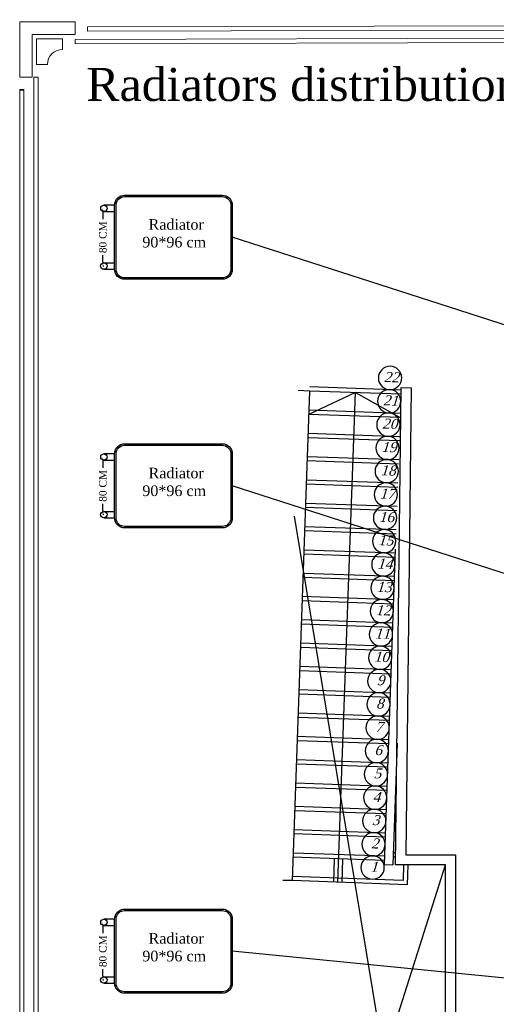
# Model space of a CAD drawing. Header units: metres. Extents: x -710577 to 709766, y -710660 to 709683.
# Tile 28 of 70: x -488.48 to -482.76, y -512.12 to -500.3. Entities that reach past the tile are written whole.
import ezdxf
from ezdxf.enums import TextEntityAlignment as Align

# ---------------------------------------------------------------- set-up
doc = ezdxf.new("R2010")
doc.units = ezdxf.units.M
doc.header["$LTSCALE"] = 50
doc.header["$MEASUREMENT"] = 0
doc.linetypes.add('GR-263$0$ground$0$DLINE', pattern=[0.55, 0.3, -0.25])
doc.linetypes.add('GR-263$0$ground$0$HIDDEN', pattern=[0.375, 0.25, -0.125])
doc.layers.add('500 LEGEND$0$A-TXT-35', color=3, linetype='Continuous', lineweight=35)
for name, color, linetype in [('GR-263$0$ground$0$A-ATTRIB', 102, 'Continuous'), ('GR-263$0$ground$0$A-DASH', 21, 'GR-263$0$ground$0$DLINE'), ('GR-263$0$ground$0$A-ELEV.4', 4, 'Continuous'), ('GR-263$0$ground$0$A-STAIR', 1, 'Continuous'), ('GR-263$0$ground$0$FURN', 2, 'Continuous'), ('heating', 10, 'Continuous'), ('heating system', 1, 'Continuous'), ('RA-TEXT', 3, 'Continuous'), ('Samrt Heat', 1, 'Continuous'), ('smart heat', 7, 'Continuous')]:
    doc.layers.add(name, color=color, linetype=linetype)
doc.styles.add('AM3', font='times.ttf')
doc.styles.add('Border', font='arial.ttf')
doc.styles.add('GR-263$0$ground$0$STYLE3', font='times.ttf')
doc.dimstyles.new('35', dxfattribs={"dimscale": 0, "dimtxt": 0.09, "dimasz": 0.05, "dimexe": 0, "dimexo": 0, "dimgap": 0, "dimtad": 0, "dimzin": 0, "dimdsep": 46, "dimtxsty": 'AM3', "dimcen": 0, "dimadec": 3, "dimazin": 0, "dimtfac": 1, "dimtofl": 0, "dimtmove": 1, "dimatfit": 3, "dimfxl": 0.18, "dimtfill": 1, "dimtolj": 1, "dimtzin": 0, "dimarcsym": 0})

# ---------------------------------------------------------------- blocks, each defined once
blk = doc.blocks.new('GR-263$0$ground$0$ST')
blk.add_circle((0.029, 0.172), 0.15)
at = {"style": 'GR-263$0$ground$0$STYLE3', "oblique": 15}
blk.add_attdef('ST', text='', height=0.13, dxfattribs=at).set_placement((0.011, 0.184), align=Align.MIDDLE)
blk = doc.blocks.new('A$C55C45C6C')
at = {"layer": 'heating', "color": 1}
for p, q in [((-0.216, 0.596), (-0.373, 0.596)), ((-0.373, 0.503), (-0.216, 0.503))]:
    blk.add_line(p, q, dxfattribs=at)
at = {"layer": 'heating', "color": 5}
for p, q in [((-0.374, -0.25), (-0.216, -0.25)), ((-0.374, -0.343), (-0.216, -0.343))]:
    blk.add_line(p, q, dxfattribs=at)
at = {"layer": 'heating system', "color": 4, "linetype": 'ByBlock', "lineweight": -2, "ltscale": 0.3}
for points in [[(-0.069, 0.743), (1.361, 0.743, -0.414214), (1.508, 0.596), (1.508, -0.343, -0.414214), (1.361, -0.49), (-0.069, -0.49, -0.414214), (-0.216, -0.343), (-0.216, 0.596, -0.414214)], [(-0.069, 0.722), (1.361, 0.722, -0.414214), (1.487, 0.596), (1.487, -0.343, -0.414214), (1.361, -0.469), (-0.069, -0.469, -0.414214), (-0.195, -0.343), (-0.195, 0.596, -0.414214)]]:
    blk.add_lwpolyline(points, format="xyb", close=True, dxfattribs=at)
at = {"layer": 'heating system', "color": 1, "linetype": 'ByBlock', "lineweight": -2, "ltscale": 0.3}
blk.add_circle((-0.373, 0.549), 0.0466, dxfattribs=at)
at = {"layer": 'heating system', "color": 5, "linetype": 'ByBlock', "lineweight": -2, "ltscale": 0.3}
blk.add_circle((-0.374, -0.296), 0.0466, dxfattribs=at)
blk = doc.blocks.new('*D2041')
at = {"layer": 'Samrt Heat', "color": 0, "lineweight": -2, "transparency": 16777216}
for p, q in [((-487.486, -511.186), (-487.486, -511.302)), ((-487.486, -511.779), (-487.486, -511.664)), ((-487.474, -511.829), (-487.486, -511.829))]:
    blk.add_line(p, q, dxfattribs=at)
at = {"layer": 'Samrt Heat', "color": 0, "transparency": 16777216}
for points in [[(-487.494, -511.186), (-487.477, -511.186), (-487.486, -511.136)], [(-487.494, -511.779), (-487.477, -511.779), (-487.486, -511.829)]]:
    blk.add_solid(points, dxfattribs=at)
at = {"layer": 'Samrt Heat', "color": 0, "transparency": 16777216, "insert": (-487.486, -511.483), "char_height": 0.09, "attachment_point": 5, "rotation": 90, "style": 'AM3', "bg_fill": 3, "box_fill_scale": 1.25, "bg_fill_color": 256, "bg_fill_true_color": 13158600, "bg_fill_transparency": 0}
blk.add_mtext('\\A1;80 CM', dxfattribs=at)
blk = doc.blocks.new('*D2044')
at = {"layer": 'Samrt Heat', "color": 0, "lineweight": -2, "transparency": 16777216}
for p, q in [((-487.486, -502.617), (-487.486, -502.732)), ((-487.486, -503.21), (-487.486, -503.094)), ((-487.474, -503.26), (-487.486, -503.26))]:
    blk.add_line(p, q, dxfattribs=at)
at = {"layer": 'Samrt Heat', "color": 0, "transparency": 16777216}
for points in [[(-487.494, -502.617), (-487.477, -502.617), (-487.486, -502.567)], [(-487.494, -503.21), (-487.477, -503.21), (-487.486, -503.26)]]:
    blk.add_solid(points, dxfattribs=at)
at = {"layer": 'Samrt Heat', "color": 0, "transparency": 16777216, "insert": (-487.486, -502.913), "char_height": 0.09, "attachment_point": 5, "rotation": 90, "style": 'AM3', "bg_fill": 3, "box_fill_scale": 1.25, "bg_fill_color": 256, "bg_fill_true_color": 13158600, "bg_fill_transparency": 0}
blk.add_mtext('\\A1;80 CM', dxfattribs=at)
blk = doc.blocks.new('*D2042')
at = {"layer": 'Samrt Heat', "color": 0, "lineweight": -2, "transparency": 16777216}
for p, q in [((-487.486, -505.601), (-487.486, -505.716)), ((-487.486, -506.193), (-487.486, -506.078)), ((-487.474, -506.243), (-487.486, -506.243))]:
    blk.add_line(p, q, dxfattribs=at)
at = {"layer": 'Samrt Heat', "color": 0, "transparency": 16777216}
for points in [[(-487.494, -505.601), (-487.477, -505.601), (-487.486, -505.551)], [(-487.494, -506.193), (-487.477, -506.193), (-487.486, -506.243)]]:
    blk.add_solid(points, dxfattribs=at)
at = {"layer": 'Samrt Heat', "color": 0, "transparency": 16777216, "insert": (-487.486, -505.897), "char_height": 0.09, "attachment_point": 5, "rotation": 90, "style": 'AM3', "bg_fill": 3, "box_fill_scale": 1.25, "bg_fill_color": 256, "bg_fill_true_color": 13158600, "bg_fill_transparency": 0}
blk.add_mtext('\\A1;80 CM', dxfattribs=at)

msp = doc.modelspace()

# ---------------------------------------------------------------- linework, layer by layer
at = {"layer": '500 LEGEND$0$A-TXT-35', "color": 1}
msp.add_lwpolyline([(-488.434, -501.143), (-488.484, -501.143)], dxfattribs=at)
at = {"layer": 'GR-263$0$ground$0$A-DASH', "linetype": 'ByBlock'}
for p, q in [((-485.189, -506.26), (-483.894, -514.124)), ((-485.536, -517.281), (-483.374, -510.446))]:
    msp.add_line(p, q, dxfattribs=at)
at = {"layer": 'GR-263$0$ground$0$A-ELEV.4'}
msp.add_lwpolyline([(-483.374, -516.13), (-483.894, -515.61), (-483.894, -513.986), (-483.374, -513.466), (-483.374, -510.446), (-483.973, -510.446), (-483.904, -504.718), (-483.784, -504.722), (-483.848, -510.326), (-483.254, -510.326), (-483.254, -513.516), (-483.774, -514.036), (-483.774, -515.56), (-483.254, -516.08)], dxfattribs=at)
at = {"layer": 'GR-263$0$ground$0$A-STAIR', "linetype": 'GR-263$0$ground$0$HIDDEN'}
for p, q in [((-483.905, -504.748), (-485.004, -504.709)), ((-483.915, -505.028), (-485.014, -504.989)), ((-483.925, -505.308), (-485.024, -505.269)), ((-483.935, -505.587), (-485.034, -505.548)), ((-483.945, -505.867), (-485.044, -505.828)), ((-483.955, -506.147), (-485.054, -506.108)), ((-483.964, -506.427), (-485.064, -506.388)), ((-483.974, -506.707), (-485.074, -506.668)), ((-483.984, -506.987), (-485.084, -506.948)), ((-483.994, -507.266), (-485.094, -507.227)), ((-484.004, -507.546), (-485.104, -507.507)), ((-484.014, -507.826), (-485.113, -507.787)), ((-484.024, -508.106), (-485.123, -508.067)), ((-484.034, -508.386), (-485.133, -508.347)), ((-484.044, -508.665), (-485.143, -508.626)), ((-484.054, -508.945), (-485.153, -508.906)), ((-484.064, -509.225), (-485.163, -509.186)), ((-484.074, -509.505), (-485.173, -509.466)), ((-484.084, -509.785), (-485.183, -509.746)), ((-484.094, -510.065), (-485.193, -510.026)), ((-484.103, -510.344), (-485.203, -510.305)), ((-484.003, -510.349), (-483.972, -510.35)), ((-483.877, -510.446), (-483.883, -510.633)), ((-483.883, -510.633), (-485.212, -510.586))]:
    msp.add_line(p, q, dxfattribs=at)
at = {"layer": 'GR-263$0$ground$0$A-STAIR'}
for p, q in [((-484.456, -504.778), (-485.016, -505.039)), ((-483.907, -504.798), (-485.006, -504.759)), ((-484.665, -510.656), (-484.456, -504.778)), ((-484.456, -504.778), (-483.917, -505.078)), ((-483.917, -505.078), (-485.016, -505.039)), ((-483.927, -505.358), (-485.026, -505.319)), ((-483.936, -505.637), (-485.036, -505.598)), ((-483.946, -505.917), (-485.046, -505.878)), ((-483.956, -506.197), (-485.056, -506.158)), ((-483.966, -506.477), (-485.066, -506.438)), ((-483.976, -506.757), (-485.076, -506.718)), ((-483.986, -507.036), (-485.085, -506.998)), ((-483.996, -507.316), (-485.095, -507.277)), ((-484.006, -507.596), (-485.105, -507.557)), ((-484.016, -507.876), (-485.115, -507.837)), ((-484.026, -508.156), (-485.125, -508.117)), ((-484.036, -508.436), (-485.135, -508.397)), ((-484.046, -508.715), (-485.145, -508.676)), ((-484.056, -508.995), (-485.155, -508.956)), ((-484.066, -509.275), (-485.165, -509.236)), ((-484.075, -509.555), (-485.175, -509.516)), ((-484.085, -509.835), (-485.185, -509.796)), ((-484.095, -510.115), (-485.195, -510.076)), ((-484.002, -510.299), (-483.971, -510.3)), ((-484.105, -510.394), (-485.205, -510.355)), ((-484.715, -510.654), (-484.705, -510.373)), ((-484.615, -510.657), (-484.605, -510.377)), ((-483.827, -510.446), (-483.835, -510.685)), ((-483.835, -510.685), (-485.214, -510.636))]:
    msp.add_line(p, q, dxfattribs=at)
at = {"layer": 'GR-263$0$ground$0$FURN'}
for p, q in [((-485.006, -504.759), (-485.214, -510.636)), ((-485.006, -504.759), (-485.141, -504.754)), ((-484.107, -510.444), (-483.973, -506.659)), ((-483.955, -508.984), (-484.007, -510.448)), ((-484.107, -510.444), (-484.007, -510.448)), ((-485.214, -510.636), (-485.327, -510.633))]:
    msp.add_line(p, q, dxfattribs=at)
at = {"layer": 'Samrt Heat', "color": 240, "lineweight": 0, "true_color": 0xed1f24}
for p, q in [((-451.739, -500.302), (-487.669, -500.389)), ((-451.739, -500.353), (-487.669, -500.439))]:
    msp.add_line(p, q, dxfattribs=at)
at = {"layer": 'smart heat', "color": 240, "lineweight": 0, "true_color": 0xed1f24}
for p, q in [((-488.484, -500.327), (-487.82, -500.327)), ((-488.484, -500.991), (-488.484, -500.327)), ((-487.82, -500.327), (-487.82, -500.479)), ((-488.333, -500.479), (-487.82, -500.479)), ((-488.333, -500.991), (-488.333, -500.479)), ((-457.6, -500.454), (-487.82, -500.54)), ((-487.669, -500.389), (-487.669, -500.439)), ((-488.282, -500.53), (-487.972, -500.53)), ((-488.282, -500.84), (-488.282, -500.53)), ((-487.972, -500.53), (-487.972, -500.659)), ((-457.6, -500.504), (-487.82, -500.591)), ((-487.82, -500.54), (-487.82, -500.591)), ((-488.152, -500.84), (-488.282, -500.84)), ((-488.333, -500.991), (-488.484, -500.991)), ((-488.314, -500.991), (-488.314, -525.92)), ((-488.314, -500.991), (-488.264, -500.991)), ((-488.264, -500.991), (-488.264, -525.92)), ((-488.434, -501.142), (-488.434, -525.769))]:
    msp.add_line(p, q, dxfattribs=at)
at = {"layer": 'smart heat', "color": 1, "lineweight": 0}
msp.add_line((-488.484, -501.142), (-488.484, -525.769), dxfattribs=at)
at = {"layer": 'smart heat', "color": 240, "lineweight": 0, "true_color": 0xed1f24}
msp.add_arc((-487.972, -500.84), 0.18, 90, 180, dxfattribs=at)

# ---------------------------------------------------------------- block references
at = {"layer": 'GR-263$0$ground$0$A-ATTRIB'}
ref = msp.add_blockref('GR-263$0$ground$0$ST', (-484.018, -504.764), dxfattribs=dict(at, xscale=-0.933333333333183, yscale=0.933333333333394, zscale=0.9333333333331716, rotation=357.9687226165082))
ref.add_attrib('ST', '22', dxfattribs={"layer": '0', "height": 0.1213, "rotation": 357.9687, "style": 'GR-263$0$ground$0$STYLE3', "oblique": 15}).set_placement((-484.022, -504.592), align=Align.MIDDLE)
ref = msp.add_blockref('GR-263$0$ground$0$ST', (-484.028, -505.044), dxfattribs=dict(at, xscale=-0.933333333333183, yscale=0.933333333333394, zscale=0.9333333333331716, rotation=357.9687226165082))
ref.add_attrib('ST', '21', dxfattribs={"layer": '0', "height": 0.1213, "rotation": 357.9687, "style": 'GR-263$0$ground$0$STYLE3', "oblique": 15}).set_placement((-484.032, -504.872), align=Align.MIDDLE)
ref = msp.add_blockref('GR-263$0$ground$0$ST', (-484.038, -505.324), dxfattribs=dict(at, xscale=-0.933333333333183, yscale=0.933333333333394, zscale=0.9333333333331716, rotation=357.9687226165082))
ref.add_attrib('ST', '20', dxfattribs={"layer": '0', "height": 0.1213, "rotation": 357.9687, "style": 'GR-263$0$ground$0$STYLE3', "oblique": 15}).set_placement((-484.042, -505.152), align=Align.MIDDLE)
ref = msp.add_blockref('GR-263$0$ground$0$ST', (-484.048, -505.604), dxfattribs=dict(at, xscale=-0.933333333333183, yscale=0.933333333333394, zscale=0.9333333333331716, rotation=357.9687226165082))
ref.add_attrib('ST', '19', dxfattribs={"layer": '0', "height": 0.1213, "rotation": 357.9687, "style": 'GR-263$0$ground$0$STYLE3', "oblique": 15}).set_placement((-484.052, -505.432), align=Align.MIDDLE)
ref = msp.add_blockref('GR-263$0$ground$0$ST', (-484.058, -505.883), dxfattribs=dict(at, xscale=-0.933333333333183, yscale=0.933333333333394, zscale=0.9333333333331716, rotation=357.9687226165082))
ref.add_attrib('ST', '18', dxfattribs={"layer": '0', "height": 0.1213, "rotation": 357.9687, "style": 'GR-263$0$ground$0$STYLE3', "oblique": 15}).set_placement((-484.062, -505.711), align=Align.MIDDLE)
ref = msp.add_blockref('GR-263$0$ground$0$ST', (-484.068, -506.163), dxfattribs=dict(at, xscale=-0.933333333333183, yscale=0.933333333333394, zscale=0.9333333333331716, rotation=357.9687226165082))
ref.add_attrib('ST', '17', dxfattribs={"layer": '0', "height": 0.1213, "rotation": 357.9687, "style": 'GR-263$0$ground$0$STYLE3', "oblique": 15}).set_placement((-484.072, -505.991), align=Align.MIDDLE)
ref = msp.add_blockref('GR-263$0$ground$0$ST', (-484.078, -506.443), dxfattribs=dict(at, xscale=-0.933333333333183, yscale=0.933333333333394, zscale=0.9333333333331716, rotation=357.9687226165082))
ref.add_attrib('ST', '16', dxfattribs={"layer": '0', "height": 0.1213, "rotation": 357.9687, "style": 'GR-263$0$ground$0$STYLE3', "oblique": 15}).set_placement((-484.082, -506.271), align=Align.MIDDLE)
ref = msp.add_blockref('GR-263$0$ground$0$ST', (-484.088, -506.723), dxfattribs=dict(at, xscale=-0.933333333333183, yscale=0.933333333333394, zscale=0.9333333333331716, rotation=357.9687226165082))
ref.add_attrib('ST', '15', dxfattribs={"layer": '0', "height": 0.1213, "rotation": 357.9687, "style": 'GR-263$0$ground$0$STYLE3', "oblique": 15}).set_placement((-484.092, -506.551), align=Align.MIDDLE)
ref = msp.add_blockref('GR-263$0$ground$0$ST', (-484.098, -507.003), dxfattribs=dict(at, xscale=-0.933333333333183, yscale=0.933333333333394, zscale=0.9333333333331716, rotation=357.9687226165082))
ref.add_attrib('ST', '14', dxfattribs={"layer": '0', "height": 0.1213, "rotation": 357.9687, "style": 'GR-263$0$ground$0$STYLE3', "oblique": 15}).set_placement((-484.102, -506.831), align=Align.MIDDLE)
ref = msp.add_blockref('GR-263$0$ground$0$ST', (-484.108, -507.283), dxfattribs=dict(at, xscale=-0.933333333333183, yscale=0.933333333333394, zscale=0.9333333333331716, rotation=357.9687226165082))
ref.add_attrib('ST', '13', dxfattribs={"layer": '0', "height": 0.1213, "rotation": 357.9687, "style": 'GR-263$0$ground$0$STYLE3', "oblique": 15}).set_placement((-484.112, -507.111), align=Align.MIDDLE)
ref = msp.add_blockref('GR-263$0$ground$0$ST', (-484.117, -507.562), dxfattribs=dict(at, xscale=-0.933333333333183, yscale=0.933333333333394, zscale=0.9333333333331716, rotation=357.9687226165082))
ref.add_attrib('ST', '12', dxfattribs={"layer": '0', "height": 0.1213, "rotation": 357.9687, "style": 'GR-263$0$ground$0$STYLE3', "oblique": 15}).set_placement((-484.122, -507.39), align=Align.MIDDLE)
ref = msp.add_blockref('GR-263$0$ground$0$ST', (-484.127, -507.842), dxfattribs=dict(at, xscale=-0.933333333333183, yscale=0.933333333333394, zscale=0.9333333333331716, rotation=357.9687226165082))
ref.add_attrib('ST', '11', dxfattribs={"layer": '0', "height": 0.1213, "rotation": 357.9687, "style": 'GR-263$0$ground$0$STYLE3', "oblique": 15}).set_placement((-484.132, -507.67), align=Align.MIDDLE)
ref = msp.add_blockref('GR-263$0$ground$0$ST', (-484.137, -508.122), dxfattribs=dict(at, xscale=-0.933333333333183, yscale=0.933333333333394, zscale=0.9333333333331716, rotation=357.9687226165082))
ref.add_attrib('ST', '10', dxfattribs={"layer": '0', "height": 0.1213, "rotation": 357.9687, "style": 'GR-263$0$ground$0$STYLE3', "oblique": 15}).set_placement((-484.142, -507.95), align=Align.MIDDLE)
ref = msp.add_blockref('GR-263$0$ground$0$ST', (-484.147, -508.402), dxfattribs=dict(at, xscale=-0.933333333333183, yscale=0.933333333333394, zscale=0.9333333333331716, rotation=357.9687226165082))
ref.add_attrib('ST', '9', dxfattribs={"layer": '0', "height": 0.121, "rotation": 357.9687, "style": 'GR-263$0$ground$0$STYLE3', "oblique": 15}).set_placement((-484.152, -508.23), align=Align.MIDDLE)
ref = msp.add_blockref('GR-263$0$ground$0$ST', (-484.157, -508.682), dxfattribs=dict(at, xscale=-0.933333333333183, yscale=0.933333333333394, zscale=0.9333333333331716, rotation=357.9687226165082))
ref.add_attrib('ST', '8', dxfattribs={"layer": '0', "height": 0.121, "rotation": 357.9687, "style": 'GR-263$0$ground$0$STYLE3', "oblique": 15}).set_placement((-484.161, -508.51), align=Align.MIDDLE)
ref = msp.add_blockref('GR-263$0$ground$0$ST', (-484.167, -508.962), dxfattribs=dict(at, xscale=-0.933333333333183, yscale=0.933333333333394, zscale=0.9333333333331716, rotation=357.9687226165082))
ref.add_attrib('ST', '7', dxfattribs={"layer": '0', "height": 0.121, "rotation": 357.9687, "style": 'GR-263$0$ground$0$STYLE3', "oblique": 15}).set_placement((-484.171, -508.79), align=Align.MIDDLE)
ref = msp.add_blockref('GR-263$0$ground$0$ST', (-484.177, -509.241), dxfattribs=dict(at, xscale=-0.933333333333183, yscale=0.933333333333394, zscale=0.9333333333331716, rotation=357.9687226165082))
ref.add_attrib('ST', '6', dxfattribs={"layer": '0', "height": 0.121, "rotation": 357.9687, "style": 'GR-263$0$ground$0$STYLE3', "oblique": 15}).set_placement((-484.181, -509.069), align=Align.MIDDLE)
ref = msp.add_blockref('GR-263$0$ground$0$ST', (-484.187, -509.521), dxfattribs=dict(at, xscale=-0.933333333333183, yscale=0.933333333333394, zscale=0.9333333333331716, rotation=357.9687226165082))
ref.add_attrib('ST', '5', dxfattribs={"layer": '0', "height": 0.121, "rotation": 357.9687, "style": 'GR-263$0$ground$0$STYLE3', "oblique": 15}).set_placement((-484.191, -509.349), align=Align.MIDDLE)
ref = msp.add_blockref('GR-263$0$ground$0$ST', (-484.197, -509.801), dxfattribs=dict(at, xscale=-0.933333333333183, yscale=0.933333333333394, zscale=0.9333333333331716, rotation=357.9687226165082))
ref.add_attrib('ST', '4', dxfattribs={"layer": '0', "height": 0.121, "rotation": 357.9687, "style": 'GR-263$0$ground$0$STYLE3', "oblique": 15}).set_placement((-484.201, -509.629), align=Align.MIDDLE)
ref = msp.add_blockref('GR-263$0$ground$0$ST', (-484.207, -510.081), dxfattribs=dict(at, xscale=-0.933333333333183, yscale=0.933333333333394, zscale=0.9333333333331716, rotation=357.9687226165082))
ref.add_attrib('ST', '3', dxfattribs={"layer": '0', "height": 0.121, "rotation": 357.9687, "style": 'GR-263$0$ground$0$STYLE3', "oblique": 15}).set_placement((-484.211, -509.909), align=Align.MIDDLE)
ref = msp.add_blockref('GR-263$0$ground$0$ST', (-484.217, -510.361), dxfattribs=dict(at, xscale=-0.933333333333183, yscale=0.933333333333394, zscale=0.9333333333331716, rotation=357.9687226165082))
ref.add_attrib('ST', '2', dxfattribs={"layer": '0', "height": 0.121, "rotation": 357.9687, "style": 'GR-263$0$ground$0$STYLE3', "oblique": 15}).set_placement((-484.221, -510.189), align=Align.MIDDLE)
ref = msp.add_blockref('GR-263$0$ground$0$ST', (-484.227, -510.64), dxfattribs=dict(at, xscale=-0.933333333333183, yscale=0.933333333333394, zscale=0.9333333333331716, rotation=357.9687226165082))
ref.add_attrib('ST', '1', dxfattribs={"layer": '0', "height": 0.121, "rotation": 357.9687, "style": 'GR-263$0$ground$0$STYLE3', "oblique": 15}).set_placement((-484.231, -510.468), align=Align.MIDDLE)
at = {"layer": 'smart heat', "color": 0, "lineweight": -3, "xscale": 0.8190000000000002, "yscale": 0.8190000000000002, "zscale": 0.8190000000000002}
for p in [(-487.168, -503.017), (-487.168, -506.001), (-487.168, -511.586)]:
    msp.add_blockref('A$C55C45C6C', p, dxfattribs=at)

# ---------------------------------------------------------------- texts
at = {"layer": 'RA-TEXT', "color": 240, "lineweight": 0, "true_color": 0xed1f24, "insert": (-482.042, -501.082), "char_height": 0.39701, "width": 11.28727, "attachment_point": 5, "style": 'Border'}
msp.add_mtext('\\pxql;{\\fTimes New Roman|b0|i0|c0|p18;Radiators distribution  }', dxfattribs=at)
at = {"layer": 'smart heat', "color": 0, "linetype": 'ByBlock', "lineweight": -3, "ltscale": 0.3, "char_height": 0.12751, "width": 1.27836, "attachment_point": 5, "style": 'AM3'}
for insert in [(-486.63, -502.973), (-486.63, -505.957), (-486.63, -511.542)]:
    msp.add_mtext('\\A1; Radiator \\P90*96 cm\\P  ', dxfattribs=dict(at, insert=insert))

# ---------------------------------------------------------------- leaders
at = {"layer": 'Samrt Heat', "color": 0}
for points in [[(-473.212, -507.012), (-485.933, -502.913)], [(-481.824, -507.221), (-485.933, -505.897)], [(-475.195, -512.538), (-485.933, -511.483)]]:
    msp.add_leader(points, dimstyle='35', override={"dimscale": 1}, dxfattribs=at)

# ---------------------------------------------------------------- next in the draw order: dimensions: what is measured, and where the dimension line sits
for base, p1, p2, picture, middle in [((-487.486, -503.26), (-487.486, -502.567), (-487.474, -503.26), '*D2044', (-487.486, -502.913)), ((-487.486, -506.243), (-487.486, -505.551), (-487.474, -506.243), '*D2042', (-487.486, -505.897)), ((-487.486, -511.829), (-487.486, -511.136), (-487.474, -511.829), '*D2041', (-487.486, -511.483))]:
    dim = msp.add_linear_dim(base=base, p1=p1, p2=p2, angle=90, text='80 CM', dimstyle='35', override={"dimscale": 1}, dxfattribs=at)
    dim.commit()
    dim.dimension.update_dxf_attribs({"geometry": picture, "text_midpoint": middle, "dimtype": 160})

doc.saveas('drawing.dxf')
